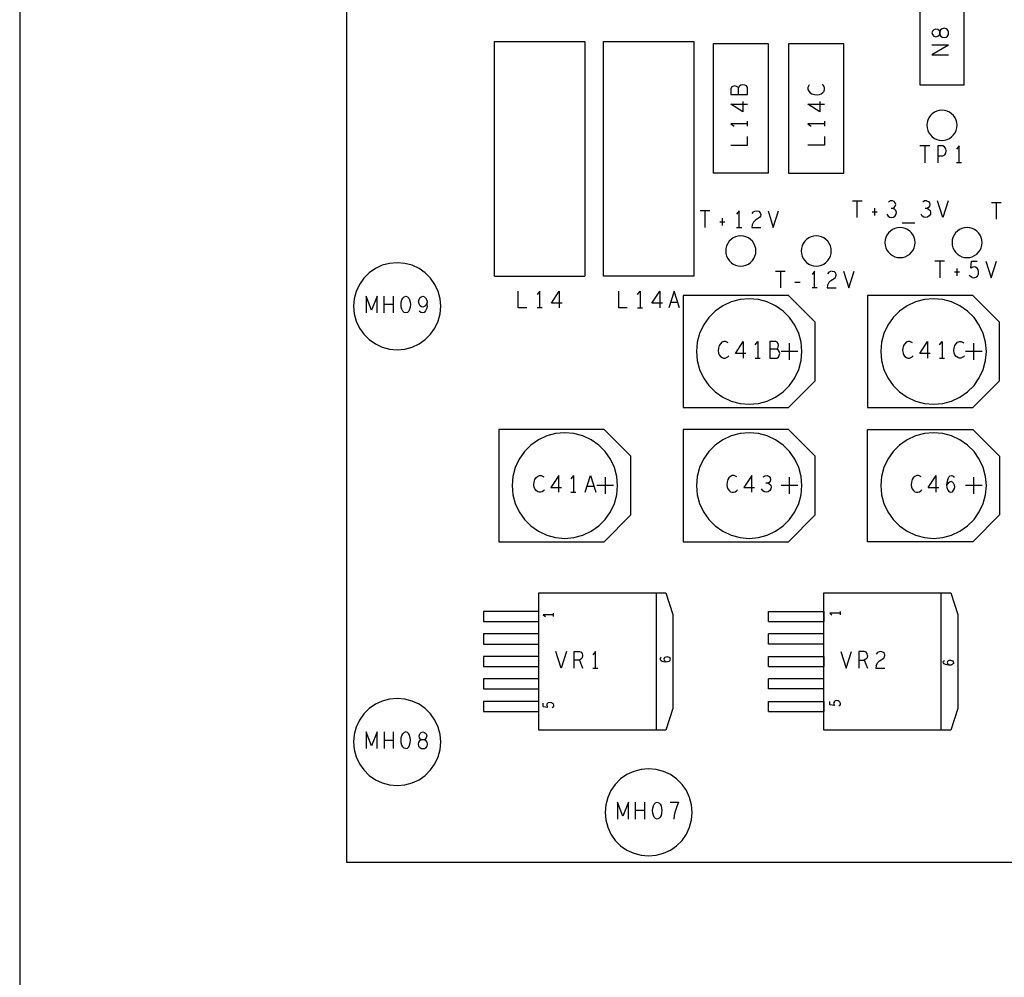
# Model space of a CAD drawing. Extents: x 235 to 565, y 215 to 425.
# Tile 2 of 15: x 235 to 294, y 273 to 330. Entities that reach past the tile are written whole.
import ezdxf

# ---------------------------------------------------------------- set-up
doc = ezdxf.new("R2010")
doc.units = 0
doc.layers.add('RVP8-IFD_G_tassy_art', color=2, linetype='CONTINUOUS')

msp = doc.modelspace()

# ---------------------------------------------------------------- linework, layer by layer
at = {"layer": 'RVP8-IFD_G_tassy_art'}
for points in [[(235.45, 215.45), (565.45, 215.45), (565.45, 425.45), (235.45, 425.45), (235.45, 215.45), (235.45, 215.45)], [(291.774, 325.839), (289.174, 325.839), (289.174, 331.039), (291.774, 331.039), (291.774, 325.839)], [(290.34, 329.012), (290.34, 328.885), (290.34, 329.012)], [(275.674, 328.439), (275.674, 314.439), (270.274, 314.439), (270.274, 328.439), (275.674, 328.439)], [(291.374, 323.439), (291.36, 323.595), (291.319, 323.747), (291.253, 323.889), (291.163, 324.017), (291.052, 324.128), (290.924, 324.218), (290.782, 324.284), (290.63, 324.325), (290.474, 324.339), (290.317, 324.325), (290.166, 324.284), (290.024, 324.218), (289.895, 324.128), (289.784, 324.017), (289.694, 323.889), (289.628, 323.747), (289.587, 323.595), (289.574, 323.439), (289.587, 323.282), (289.628, 323.131), (289.694, 322.989), (289.784, 322.86), (289.895, 322.749), (290.024, 322.659), (290.166, 322.593), (290.317, 322.552), (290.474, 322.539), (290.63, 322.552), (290.782, 322.593), (290.924, 322.659), (291.052, 322.749), (291.163, 322.86), (291.253, 322.989), (291.319, 323.131), (291.36, 323.282), (291.374, 323.439)], [(288.874, 316.439), (288.86, 316.595), (288.819, 316.747), (288.753, 316.889), (288.663, 317.017), (288.552, 317.128), (288.424, 317.218), (288.282, 317.284), (288.13, 317.325), (287.974, 317.339), (287.817, 317.325), (287.666, 317.284), (287.524, 317.218), (287.395, 317.128), (287.284, 317.017), (287.194, 316.889), (287.128, 316.747), (287.087, 316.595), (287.074, 316.439), (287.087, 316.282), (287.128, 316.131), (287.194, 315.989), (287.284, 315.86), (287.395, 315.749), (287.524, 315.659), (287.666, 315.593), (287.817, 315.552), (287.974, 315.539), (288.13, 315.552), (288.282, 315.593), (288.424, 315.659), (288.552, 315.749), (288.663, 315.86), (288.753, 315.989), (288.819, 316.131), (288.86, 316.282), (288.874, 316.439)], [(292.874, 316.439), (292.86, 316.595), (292.819, 316.747), (292.753, 316.889), (292.663, 317.017), (292.552, 317.128), (292.424, 317.218), (292.282, 317.284), (292.13, 317.325), (291.974, 317.339), (291.817, 317.325), (291.666, 317.284), (291.524, 317.218), (291.395, 317.128), (291.284, 317.017), (291.194, 316.889), (291.128, 316.747), (291.087, 316.595), (291.074, 316.439), (291.087, 316.282), (291.128, 316.131), (291.194, 315.989), (291.284, 315.86), (291.395, 315.749), (291.524, 315.659), (291.666, 315.593), (291.817, 315.552), (291.974, 315.539), (292.13, 315.552), (292.282, 315.593), (292.424, 315.659), (292.552, 315.749), (292.663, 315.86), (292.753, 315.989), (292.819, 316.131), (292.86, 316.282), (292.874, 316.439)], [(279.374, 315.939), (279.36, 316.095), (279.319, 316.247), (279.253, 316.389), (279.163, 316.517), (279.052, 316.628), (278.924, 316.718), (278.782, 316.784), (278.63, 316.825), (278.474, 316.839), (278.317, 316.825), (278.166, 316.784), (278.024, 316.718), (277.895, 316.628), (277.784, 316.517), (277.694, 316.389), (277.628, 316.247), (277.587, 316.095), (277.574, 315.939), (277.587, 315.782), (277.628, 315.631), (277.694, 315.489), (277.784, 315.36), (277.895, 315.249), (278.024, 315.159), (278.166, 315.093), (278.317, 315.052), (278.474, 315.039), (278.63, 315.052), (278.782, 315.093), (278.924, 315.159), (279.052, 315.249), (279.163, 315.36), (279.253, 315.489), (279.319, 315.631), (279.36, 315.782), (279.374, 315.939)], [(283.874, 315.939), (283.86, 316.095), (283.819, 316.247), (283.753, 316.389), (283.663, 316.517), (283.552, 316.628), (283.424, 316.718), (283.282, 316.784), (283.13, 316.825), (282.974, 316.839), (282.817, 316.825), (282.666, 316.784), (282.524, 316.718), (282.395, 316.628), (282.284, 316.517), (282.194, 316.389), (282.128, 316.247), (282.087, 316.095), (282.074, 315.939), (282.087, 315.782), (282.128, 315.631), (282.194, 315.489), (282.284, 315.36), (282.395, 315.249), (282.524, 315.159), (282.666, 315.093), (282.817, 315.052), (282.974, 315.039), (283.13, 315.052), (283.282, 315.093), (283.424, 315.159), (283.552, 315.249), (283.663, 315.36), (283.753, 315.489), (283.819, 315.631), (283.86, 315.782), (283.874, 315.939)], [(260.574, 312.639), (260.534, 313.09), (260.417, 313.528), (260.225, 313.939), (259.965, 314.31), (259.645, 314.63), (259.274, 314.89), (258.863, 315.082), (258.425, 315.199), (257.974, 315.239), (257.522, 315.199), (257.085, 315.082), (256.674, 314.89), (256.302, 314.63), (255.982, 314.31), (255.722, 313.939), (255.531, 313.528), (255.413, 313.09), (255.374, 312.639), (255.413, 312.187), (255.531, 311.749), (255.722, 311.339), (255.982, 310.967), (256.302, 310.647), (256.674, 310.387), (257.085, 310.196), (257.522, 310.078), (257.974, 310.039), (258.425, 310.078), (258.863, 310.196), (259.274, 310.387), (259.645, 310.647), (259.965, 310.967), (260.225, 311.339), (260.417, 311.749), (260.534, 312.187), (260.574, 312.639)], [(258.762, 312.739), (258.75, 312.589), (258.712, 312.455), (258.661, 312.355), (258.585, 312.272), (258.484, 312.239), (258.382, 312.272), (258.306, 312.355), (258.256, 312.455), (258.218, 312.589), (258.205, 312.739), (258.218, 312.889), (258.256, 313.022), (258.306, 313.122), (258.382, 313.205), (258.484, 313.239), (258.585, 313.205), (258.661, 313.122), (258.712, 313.022), (258.75, 312.889), (258.762, 312.739)], [(259.415, 312.605), (259.339, 312.672), (259.276, 312.789), (259.25, 312.905), (259.276, 313.039), (259.326, 313.139), (259.402, 313.205), (259.504, 313.239), (259.592, 313.205), (259.668, 313.139), (259.732, 313.005), (259.757, 312.855), (259.681, 312.705), (259.605, 312.622), (259.504, 312.589), (259.415, 312.605)], [(286.034, 313.289), (286.034, 306.589), (292.314, 306.589), (293.914, 308.189), (293.914, 311.689), (292.314, 313.289), (286.034, 313.289)], [(282.124, 309.939), (282.076, 310.486), (281.934, 311.016), (281.702, 311.514), (281.387, 311.963), (280.999, 312.352), (280.549, 312.667), (280.051, 312.899), (279.521, 313.041), (278.974, 313.089), (278.427, 313.041), (277.896, 312.899), (277.399, 312.667), (276.949, 312.352), (276.561, 311.963), (276.246, 311.514), (276.014, 311.016), (275.872, 310.486), (275.824, 309.939), (275.872, 309.392), (276.014, 308.861), (276.246, 308.364), (276.561, 307.914), (276.949, 307.526), (277.399, 307.211), (277.896, 306.979), (278.427, 306.837), (278.974, 306.789), (279.521, 306.837), (280.051, 306.979), (280.549, 307.211), (280.999, 307.526), (281.387, 307.914), (281.702, 308.364), (281.934, 308.861), (282.076, 309.392), (282.124, 309.939)], [(293.124, 309.939), (293.076, 310.486), (292.934, 311.016), (292.702, 311.514), (292.387, 311.963), (291.999, 312.352), (291.549, 312.667), (291.051, 312.899), (290.521, 313.041), (289.974, 313.089), (289.427, 313.041), (288.896, 312.899), (288.399, 312.667), (287.949, 312.352), (287.561, 311.963), (287.246, 311.514), (287.014, 311.016), (286.872, 310.486), (286.824, 309.939), (286.872, 309.392), (287.014, 308.861), (287.246, 308.364), (287.561, 307.914), (287.949, 307.526), (288.399, 307.211), (288.896, 306.979), (289.427, 306.837), (289.974, 306.789), (290.521, 306.837), (291.051, 306.979), (291.549, 307.211), (291.999, 307.526), (292.387, 307.914), (292.702, 308.364), (292.934, 308.861), (293.076, 309.392), (293.124, 309.939)], [(271.914, 303.689), (270.314, 305.289), (264.034, 305.289), (264.034, 298.589), (270.314, 298.589), (271.914, 300.189), (271.914, 303.689)], [(271.124, 301.939), (271.076, 302.486), (270.934, 303.016), (270.702, 303.514), (270.387, 303.963), (269.999, 304.352), (269.549, 304.667), (269.051, 304.899), (268.521, 305.041), (267.974, 305.089), (267.427, 305.041), (266.896, 304.899), (266.399, 304.667), (265.949, 304.352), (265.561, 303.963), (265.246, 303.514), (265.014, 303.016), (264.872, 302.486), (264.824, 301.939), (264.872, 301.392), (265.014, 300.861), (265.246, 300.364), (265.561, 299.914), (265.949, 299.526), (266.399, 299.211), (266.896, 298.979), (267.427, 298.837), (267.974, 298.789), (268.521, 298.837), (269.051, 298.979), (269.549, 299.211), (269.999, 299.526), (270.387, 299.914), (270.702, 300.364), (270.934, 300.861), (271.076, 301.392), (271.124, 301.939)], [(282.124, 301.939), (282.076, 302.486), (281.934, 303.016), (281.702, 303.514), (281.387, 303.963), (280.999, 304.352), (280.549, 304.667), (280.051, 304.899), (279.521, 305.041), (278.974, 305.089), (278.427, 305.041), (277.896, 304.899), (277.399, 304.667), (276.949, 304.352), (276.561, 303.963), (276.246, 303.514), (276.014, 303.016), (275.872, 302.486), (275.824, 301.939), (275.872, 301.392), (276.014, 300.861), (276.246, 300.364), (276.561, 299.914), (276.949, 299.526), (277.399, 299.211), (277.896, 298.979), (278.427, 298.837), (278.974, 298.789), (279.521, 298.837), (280.051, 298.979), (280.549, 299.211), (280.999, 299.526), (281.387, 299.914), (281.702, 300.364), (281.934, 300.861), (282.076, 301.392), (282.124, 301.939)], [(292.314, 298.589), (286.034, 298.589), (286.034, 305.289), (292.314, 305.289), (293.914, 303.689), (293.914, 300.189), (292.314, 298.589)], [(293.124, 301.939), (293.076, 302.486), (292.934, 303.016), (292.702, 303.514), (292.387, 303.963), (291.999, 304.352), (291.549, 304.667), (291.051, 304.899), (290.521, 305.041), (289.974, 305.089), (289.427, 305.041), (288.896, 304.899), (288.399, 304.667), (287.949, 304.352), (287.561, 303.963), (287.246, 303.514), (287.014, 303.016), (286.872, 302.486), (286.824, 301.939), (286.872, 301.392), (287.014, 300.861), (287.246, 300.364), (287.561, 299.914), (287.949, 299.526), (288.399, 299.211), (288.896, 298.979), (289.427, 298.837), (289.974, 298.789), (290.521, 298.837), (291.051, 298.979), (291.549, 299.211), (291.999, 299.526), (292.387, 299.914), (292.702, 300.364), (292.934, 300.861), (293.076, 301.392), (293.124, 301.939)], [(283.424, 287.339), (283.424, 295.539), (290.424, 295.539), (290.999, 295.539), (291.424, 294.239), (291.424, 288.639), (291.004, 287.339), (290.424, 287.339), (283.424, 287.339)], [(266.424, 294.423), (263.124, 294.423), (263.124, 293.823), (266.424, 293.823), (266.424, 294.423)], [(266.424, 293.083), (263.124, 293.083), (263.124, 292.483), (266.424, 292.483), (266.424, 293.083)], [(266.424, 291.743), (263.124, 291.743), (263.124, 291.143), (266.424, 291.143), (266.424, 291.743)], [(266.424, 290.403), (263.124, 290.403), (263.124, 289.803), (266.424, 289.803), (266.424, 290.403)], [(260.574, 286.639), (260.534, 287.09), (260.417, 287.528), (260.225, 287.939), (259.965, 288.31), (259.645, 288.63), (259.274, 288.89), (258.863, 289.082), (258.425, 289.199), (257.974, 289.239), (257.522, 289.199), (257.085, 289.082), (256.674, 288.89), (256.302, 288.63), (255.982, 288.31), (255.722, 287.939), (255.531, 287.528), (255.413, 287.09), (255.374, 286.639), (255.413, 286.187), (255.531, 285.749), (255.722, 285.339), (255.982, 284.967), (256.302, 284.647), (256.674, 284.387), (257.085, 284.196), (257.522, 284.078), (257.974, 284.039), (258.425, 284.078), (258.863, 284.196), (259.274, 284.387), (259.645, 284.647), (259.965, 284.967), (260.225, 285.339), (260.417, 285.749), (260.534, 286.187), (260.574, 286.639)], [(266.424, 289.063), (263.124, 289.063), (263.124, 288.463), (266.424, 288.463), (266.424, 289.063)], [(259.276, 287.005), (259.314, 287.122), (259.402, 287.205), (259.504, 287.239), (259.605, 287.205), (259.694, 287.122), (259.732, 287.005), (259.706, 286.889), (259.643, 286.805), (259.567, 286.772), (259.44, 286.772), (259.326, 286.722), (259.25, 286.622), (259.225, 286.505), (259.25, 286.389), (259.314, 286.305), (259.415, 286.255), (259.504, 286.239), (259.592, 286.255), (259.694, 286.305), (259.757, 286.389), (259.782, 286.505), (259.757, 286.622), (259.681, 286.722), (259.567, 286.772), (259.44, 286.772), (259.364, 286.805), (259.301, 286.889), (259.276, 287.005)], [(275.574, 282.439), (275.534, 282.89), (275.417, 283.328), (275.225, 283.739), (274.965, 284.11), (274.645, 284.43), (274.274, 284.69), (273.863, 284.882), (273.425, 284.999), (272.974, 285.039), (272.522, 284.999), (272.084, 284.882), (271.674, 284.69), (271.302, 284.43), (270.982, 284.11), (270.722, 283.739), (270.531, 283.328), (270.413, 282.89), (270.374, 282.439), (270.413, 281.987), (270.531, 281.549), (270.722, 281.139), (270.982, 280.767), (271.302, 280.447), (271.674, 280.187), (272.084, 279.996), (272.522, 279.878), (272.974, 279.839), (273.425, 279.878), (273.863, 279.996), (274.274, 280.187), (274.645, 280.447), (274.965, 280.767), (275.225, 281.139), (275.417, 281.549), (275.534, 281.987), (275.574, 282.439)], [(273.712, 282.255), (273.661, 282.155), (273.585, 282.072), (273.484, 282.039), (273.382, 282.072), (273.306, 282.155), (273.256, 282.255), (273.218, 282.389), (273.205, 282.539), (273.218, 282.689), (273.256, 282.822), (273.306, 282.922), (273.382, 283.005), (273.484, 283.039), (273.585, 283.005), (273.661, 282.922), (273.712, 282.822), (273.75, 282.689), (273.762, 282.539), (273.75, 282.389), (273.712, 282.255)]]:
    msp.add_lwpolyline(points, close=True, dxfattribs=at)
for points in [[(254.974, 279.439), (254.974, 359.439), (434.974, 359.439)], [(434.974, 359.439), (434.974, 279.439), (254.974, 279.439), (254.974, 279.439)], [(290.224, 329.151), (290.107, 329.177), (289.99, 329.139), (289.907, 329.05), (289.874, 328.949), (289.907, 328.847), (289.99, 328.759), (290.107, 328.721)], [(290.107, 328.721), (290.224, 328.746), (290.307, 328.809), (290.34, 328.885), (290.39, 328.771), (290.49, 328.695), (290.607, 328.67), (290.724, 328.695), (290.807, 328.759), (290.857, 328.86), (290.874, 328.949), (290.857, 329.037), (290.807, 329.139), (290.724, 329.202), (290.607, 329.227), (290.49, 329.202), (290.39, 329.126), (290.34, 329.012), (290.307, 329.088), (290.224, 329.151)], [(263.774, 314.439), (263.774, 328.439), (269.174, 328.439), (269.174, 314.439)], [(276.824, 328.289), (276.824, 320.589)], [(280.124, 320.589), (280.124, 328.289), (276.824, 328.289)], [(281.324, 328.289), (281.324, 320.589), (284.624, 320.589)], [(284.624, 328.289), (281.324, 328.289)], [(284.624, 320.589), (284.624, 328.289)], [(290.874, 328.22), (289.874, 327.637), (290.874, 327.637)], [(290.874, 328.22), (289.874, 328.22)], [(278.34, 325.277), (278.34, 325.67), (278.29, 325.721), (278.207, 325.759), (278.09, 325.784), (277.99, 325.759), (277.924, 325.708), (277.874, 325.619), (277.874, 325.277), (278.874, 325.277), (278.874, 325.695), (278.807, 325.784), (278.707, 325.835), (278.59, 325.86), (278.474, 325.835), (278.374, 325.759), (278.34, 325.67)], [(282.557, 325.847), (282.507, 325.771), (282.474, 325.683), (282.474, 325.581), (282.524, 325.467), (282.607, 325.379), (282.707, 325.315), (282.874, 325.265), (283.024, 325.252), (283.174, 325.277), (283.274, 325.315), (283.374, 325.391), (283.44, 325.48), (283.474, 325.569), (283.474, 325.657), (283.44, 325.746), (283.39, 325.822), (283.324, 325.885)], [(278.59, 324.865), (278.59, 324.232)], [(283.19, 324.865), (283.19, 324.232), (282.474, 324.701), (283.474, 324.701)], [(278.59, 324.232), (277.874, 324.701), (278.874, 324.701)], [(278.874, 323.529), (277.874, 323.529), (278.074, 323.377)], [(278.874, 323.377), (278.874, 323.681)], [(283.474, 323.529), (282.474, 323.529), (282.674, 323.377)], [(283.474, 323.681), (283.474, 323.377)], [(277.874, 322.255), (278.874, 322.255), (278.874, 322.762)], [(283.474, 322.762), (283.474, 322.255), (282.474, 322.255)], [(289.745, 322.205), (289.162, 322.205)], [(289.454, 322.205), (289.454, 321.205)], [(290.22, 322.205), (290.22, 321.205)], [(290.22, 321.622), (290.524, 321.622), (290.638, 321.672), (290.702, 321.772), (290.727, 321.905), (290.702, 322.039), (290.626, 322.155), (290.524, 322.205), (290.22, 322.205)], [(291.494, 321.205), (291.494, 322.205), (291.342, 322.005)], [(291.646, 321.205), (291.342, 321.205)], [(280.124, 320.589), (276.824, 320.589)], [(285.132, 318.939), (285.715, 318.939)], [(285.424, 317.939), (285.424, 318.939)], [(286.444, 318.489), (286.444, 318.055)], [(287.185, 318.139), (287.261, 318.022), (287.362, 317.955), (287.476, 317.939), (287.578, 317.955), (287.679, 318.039), (287.742, 318.139), (287.755, 318.239), (287.73, 318.355), (287.641, 318.439), (287.552, 318.472), (287.438, 318.472)], [(287.552, 318.472), (287.628, 318.522), (287.692, 318.605), (287.717, 318.705), (287.692, 318.805), (287.628, 318.889), (287.514, 318.939), (287.4, 318.922), (287.286, 318.855)], [(289.592, 318.472), (289.681, 318.439), (289.77, 318.355), (289.795, 318.239), (289.782, 318.139), (289.719, 318.039), (289.618, 317.955), (289.516, 317.939), (289.402, 317.955), (289.301, 318.022), (289.225, 318.139)], [(289.554, 318.939), (289.44, 318.922), (289.326, 318.855)], [(289.554, 318.939), (289.668, 318.889), (289.732, 318.805), (289.757, 318.705), (289.732, 318.605), (289.668, 318.522), (289.592, 318.472), (289.478, 318.472)], [(290.524, 317.939), (290.207, 318.939)], [(290.84, 318.939), (290.524, 317.939)], [(293.432, 318.839), (294.015, 318.839)], [(293.724, 317.839), (293.724, 318.839)], [(276.625, 318.339), (276.042, 318.339)], [(276.334, 318.339), (276.334, 317.339)], [(277.354, 317.889), (277.354, 317.455)], [(278.374, 318.339), (278.222, 318.139)], [(278.374, 317.339), (278.374, 318.339)], [(279.647, 318.022), (279.596, 317.939), (279.343, 317.772), (279.229, 317.655), (279.153, 317.489), (279.128, 317.339), (279.66, 317.339)], [(279.153, 318.172), (279.229, 318.272), (279.318, 318.322), (279.419, 318.339), (279.546, 318.305), (279.634, 318.222)], [(279.634, 318.222), (279.66, 318.122), (279.647, 318.022)], [(280.097, 318.339), (280.414, 317.339)], [(280.414, 317.339), (280.73, 318.339)], [(286.304, 318.272), (286.608, 318.272)], [(277.214, 317.672), (277.518, 317.672)], [(278.222, 317.339), (278.526, 317.339)], [(288.864, 317.605), (288.104, 317.605)], [(290.635, 315.339), (290.052, 315.339)], [(290.344, 315.339), (290.344, 314.339)], [(291.364, 314.889), (291.364, 314.455)], [(292.27, 314.355), (292.384, 314.339), (292.498, 314.372), (292.586, 314.439), (292.65, 314.555), (292.662, 314.689), (292.637, 314.822), (292.574, 314.905), (292.485, 314.972), (292.396, 314.989), (292.308, 314.972), (292.194, 314.905), (292.232, 315.339), (292.574, 315.339)], [(293.087, 315.339), (293.404, 314.339), (293.72, 315.339)], [(263.774, 314.439), (269.174, 314.439)], [(280.542, 314.739), (281.125, 314.739)], [(280.834, 314.739), (280.834, 313.739)], [(282.874, 313.739), (282.874, 314.739), (282.722, 314.539)], [(283.919, 314.739), (283.818, 314.722), (283.729, 314.672), (283.653, 314.572)], [(283.843, 314.172), (284.096, 314.339), (284.147, 314.422), (284.16, 314.522), (284.134, 314.622), (284.046, 314.705)], [(283.919, 314.739), (284.046, 314.705)], [(284.597, 314.739), (284.914, 313.739), (285.23, 314.739)], [(291.528, 314.672), (291.224, 314.672)], [(292.27, 314.355), (292.181, 314.405), (292.105, 314.489)], [(281.689, 314.072), (282.018, 314.072)], [(283.026, 313.739), (282.722, 313.739)], [(283.843, 314.172), (283.729, 314.055), (283.653, 313.889), (283.628, 313.739), (284.16, 313.739)], [(256.773, 313.239), (256.444, 312.405), (256.114, 313.239), (256.114, 312.239)], [(256.773, 312.239), (256.773, 313.239)], [(257.198, 312.239), (257.198, 313.239)], [(257.73, 313.239), (257.73, 312.239)], [(265.707, 312.539), (265.2, 312.539), (265.2, 313.539)], [(266.474, 312.539), (266.474, 313.539), (266.322, 313.339)], [(267.81, 312.822), (267.177, 312.822), (267.646, 313.539)], [(267.646, 313.539), (267.646, 312.539)], [(271.697, 312.539), (271.19, 312.539), (271.19, 313.539)], [(272.312, 313.339), (272.464, 313.539)], [(272.464, 313.539), (272.464, 312.539)], [(273.8, 312.822), (273.167, 312.822), (273.636, 313.539)], [(273.636, 313.539), (273.636, 312.539)], [(274.504, 313.539), (274.187, 312.539)], [(274.82, 312.539), (274.504, 313.539)], [(281.314, 313.289), (275.034, 313.289), (275.034, 306.589), (281.314, 306.589)], [(282.914, 311.689), (281.314, 313.289)], [(257.73, 312.739), (257.198, 312.739)], [(259.757, 312.672), (259.732, 312.522), (259.668, 312.372), (259.58, 312.272), (259.478, 312.239), (259.377, 312.272), (259.288, 312.355)], [(259.757, 312.672), (259.757, 312.855)], [(266.626, 312.539), (266.322, 312.539)], [(272.312, 312.539), (272.616, 312.539)], [(274.301, 312.889), (274.706, 312.889)], [(281.314, 306.589), (282.914, 308.189), (282.914, 311.689)], [(277.722, 310.455), (277.646, 310.505), (277.558, 310.539), (277.456, 310.539), (277.342, 310.489), (277.254, 310.405), (277.19, 310.305), (277.14, 310.139), (277.127, 309.989), (277.152, 309.839), (277.19, 309.739), (277.266, 309.639), (277.355, 309.572), (277.444, 309.539), (277.532, 309.539), (277.621, 309.572), (277.697, 309.622), (277.76, 309.689)], [(278.78, 309.822), (278.147, 309.822), (278.616, 310.539)], [(278.616, 310.539), (278.616, 309.539)], [(279.332, 310.339), (279.484, 310.539)], [(279.484, 310.539), (279.484, 309.539)], [(280.554, 310.539), (280.212, 310.539), (280.212, 309.539), (280.63, 309.539), (280.719, 309.605), (280.77, 309.705), (280.795, 309.822), (280.77, 309.939), (280.694, 310.039), (280.605, 310.072), (280.212, 310.072)], [(280.605, 310.072), (280.656, 310.122), (280.694, 310.205), (280.719, 310.322), (280.694, 310.422), (280.643, 310.489), (280.554, 310.539)], [(281.374, 309.439), (281.374, 310.439)], [(288.722, 310.455), (288.646, 310.505), (288.558, 310.539), (288.456, 310.539), (288.342, 310.489), (288.254, 310.405), (288.19, 310.305), (288.14, 310.139), (288.127, 309.989), (288.152, 309.839), (288.19, 309.739), (288.266, 309.639), (288.355, 309.572), (288.444, 309.539), (288.532, 309.539), (288.621, 309.572), (288.697, 309.622), (288.76, 309.689)], [(289.78, 309.822), (289.147, 309.822), (289.616, 310.539)], [(289.616, 310.539), (289.616, 309.539)], [(290.332, 310.339), (290.484, 310.539)], [(290.484, 310.539), (290.484, 309.539)], [(291.504, 309.539), (291.415, 309.572), (291.326, 309.639), (291.25, 309.739), (291.212, 309.839), (291.187, 309.989), (291.2, 310.139), (291.25, 310.305), (291.314, 310.405), (291.402, 310.489), (291.516, 310.539), (291.618, 310.539), (291.706, 310.505), (291.782, 310.455)], [(292.374, 309.439), (292.374, 310.439)], [(281.874, 309.939), (280.874, 309.939)], [(291.82, 309.689), (291.757, 309.622), (291.681, 309.572), (291.592, 309.539), (291.504, 309.539)], [(292.874, 309.939), (291.874, 309.939)], [(279.332, 309.539), (279.636, 309.539)], [(290.332, 309.539), (290.636, 309.539)], [(281.314, 305.289), (275.034, 305.289), (275.034, 298.589), (281.314, 298.589)], [(282.914, 303.689), (281.314, 305.289)], [(281.314, 298.589), (282.914, 300.189), (282.914, 303.689)], [(266.532, 301.539), (266.444, 301.539), (266.355, 301.572), (266.266, 301.639), (266.19, 301.739), (266.152, 301.839), (266.127, 301.989), (266.14, 302.139), (266.19, 302.305), (266.254, 302.405), (266.342, 302.489), (266.456, 302.539), (266.558, 302.539), (266.646, 302.505), (266.722, 302.455)], [(267.616, 301.539), (267.616, 302.539), (267.147, 301.822)], [(268.484, 302.539), (268.332, 302.339)], [(268.484, 302.539), (268.484, 301.539)], [(269.187, 301.539), (269.504, 302.539), (269.82, 301.539)], [(277.966, 302.539), (277.852, 302.489), (277.764, 302.405), (277.7, 302.305), (277.65, 302.139), (277.637, 301.989), (277.662, 301.839), (277.7, 301.739), (277.776, 301.639), (277.865, 301.572), (277.954, 301.539), (278.042, 301.539), (278.131, 301.572), (278.207, 301.622), (278.27, 301.689)], [(278.232, 302.455), (278.156, 302.505), (278.068, 302.539), (277.966, 302.539)], [(279.126, 301.539), (279.126, 302.539), (278.657, 301.822)], [(279.816, 302.455), (279.93, 302.522), (280.044, 302.539), (280.158, 302.489), (280.222, 302.405), (280.247, 302.305), (280.222, 302.205), (280.158, 302.122), (280.082, 302.072), (279.968, 302.072)], [(288.966, 302.539), (288.852, 302.489), (288.764, 302.405), (288.7, 302.305), (288.65, 302.139), (288.637, 301.989), (288.662, 301.839), (288.7, 301.739), (288.776, 301.639), (288.865, 301.572), (288.954, 301.539), (289.042, 301.539), (289.131, 301.572), (289.207, 301.622), (289.27, 301.689)], [(289.232, 302.455), (289.156, 302.505), (289.068, 302.539), (288.966, 302.539)], [(289.657, 301.822), (290.126, 302.539)], [(290.126, 301.539), (290.126, 302.539)], [(290.816, 302.322), (290.88, 302.439), (290.968, 302.522), (291.057, 302.539), (291.146, 302.505), (291.209, 302.422)], [(270.374, 302.439), (270.374, 301.439)], [(280.082, 302.072), (280.171, 302.039), (280.26, 301.955), (280.285, 301.839), (280.272, 301.739), (280.209, 301.639), (280.108, 301.555), (280.006, 301.539), (279.892, 301.555), (279.791, 301.622), (279.715, 301.739)], [(281.374, 301.439), (281.374, 302.439)], [(290.816, 302.322), (290.778, 302.205), (290.753, 301.989), (290.766, 301.822), (290.816, 301.672), (290.905, 301.572), (291.006, 301.539), (291.095, 301.572), (291.171, 301.655), (291.222, 301.755), (291.234, 301.855), (291.222, 301.972), (291.171, 302.072), (291.108, 302.139), (291.019, 302.172), (290.918, 302.139), (290.842, 302.072), (290.753, 301.955)], [(292.374, 301.439), (292.374, 302.439)], [(266.76, 301.689), (266.697, 301.622), (266.621, 301.572), (266.532, 301.539)], [(267.147, 301.822), (267.78, 301.822)], [(268.332, 301.539), (268.636, 301.539)], [(269.706, 301.889), (269.301, 301.889)], [(270.874, 301.939), (269.874, 301.939)], [(278.657, 301.822), (279.29, 301.822)], [(281.874, 301.939), (280.874, 301.939)], [(289.657, 301.822), (290.29, 301.822)], [(292.874, 301.939), (291.874, 301.939)], [(273.424, 295.539), (273.424, 287.339), (266.424, 287.339), (266.424, 295.539), (273.424, 295.539), (273.999, 295.539), (274.424, 294.239), (274.424, 288.639), (274.004, 287.339), (273.424, 287.339)], [(290.424, 287.339), (290.424, 295.539)], [(267.307, 294.132), (267.307, 294.316)], [(280.124, 293.823), (280.124, 294.423)], [(280.124, 294.423), (283.424, 294.423), (283.424, 293.823)], [(284.407, 294.324), (283.787, 294.324), (283.911, 294.232)], [(284.407, 294.416), (284.407, 294.232)], [(267.307, 294.224), (266.687, 294.224), (266.811, 294.132)], [(280.124, 293.823), (283.424, 293.823)], [(283.424, 292.483), (280.124, 292.483), (280.124, 293.083)], [(283.424, 292.483), (283.424, 293.083), (280.124, 293.083)], [(267.759, 291.039), (267.442, 292.039)], [(268.075, 292.039), (267.759, 291.039)], [(268.525, 291.039), (268.525, 292.039), (268.842, 292.039), (268.943, 291.989), (269.007, 291.922), (269.032, 291.789), (269.007, 291.655), (268.931, 291.572), (268.842, 291.522), (268.525, 291.522)], [(269.799, 291.039), (269.799, 292.039), (269.647, 291.839)], [(284.442, 292.039), (284.759, 291.039), (285.075, 292.039)], [(285.525, 292.039), (285.525, 291.039)], [(286.032, 291.789), (286.007, 291.922), (285.943, 291.989), (285.842, 292.039), (285.525, 292.039)], [(286.558, 291.189), (286.634, 291.355), (286.748, 291.472), (287.001, 291.639), (287.052, 291.722), (287.065, 291.822), (287.039, 291.922), (286.951, 292.005), (286.824, 292.039), (286.723, 292.022), (286.634, 291.972), (286.558, 291.872)], [(268.842, 291.522), (269.032, 291.039)], [(273.726, 291.699), (273.674, 291.661), (273.654, 291.607), (273.664, 291.553), (273.716, 291.5), (273.788, 291.461), (273.86, 291.438), (273.995, 291.423), (274.098, 291.431), (274.191, 291.461), (274.253, 291.515), (274.274, 291.576), (274.253, 291.63), (274.201, 291.676), (274.139, 291.707), (274.077, 291.714), (274.005, 291.707), (273.943, 291.676), (273.902, 291.638), (273.881, 291.584), (273.902, 291.523), (273.943, 291.477), (274.015, 291.423)], [(280.124, 291.143), (280.124, 291.743)], [(280.124, 291.743), (283.424, 291.743), (283.424, 291.143)], [(285.525, 291.522), (285.842, 291.522), (286.032, 291.039)], [(286.032, 291.789), (286.007, 291.655), (285.931, 291.572), (285.842, 291.522)], [(290.895, 291.223), (290.76, 291.238), (290.688, 291.261), (290.616, 291.3), (290.564, 291.353), (290.554, 291.407), (290.574, 291.461), (290.626, 291.499)], [(290.977, 291.514), (290.905, 291.507), (290.843, 291.476), (290.802, 291.438), (290.781, 291.384), (290.802, 291.323), (290.843, 291.277), (290.915, 291.223)], [(290.977, 291.514), (291.039, 291.507), (291.101, 291.476), (291.153, 291.43), (291.174, 291.376), (291.153, 291.315), (291.091, 291.261), (290.998, 291.231), (290.895, 291.223)], [(269.647, 291.039), (269.951, 291.039)], [(280.124, 291.143), (283.424, 291.143)], [(286.558, 291.189), (286.533, 291.039)], [(286.533, 291.039), (287.065, 291.039)], [(283.424, 289.803), (280.124, 289.803), (280.124, 290.403)], [(283.424, 289.803), (283.424, 290.403), (280.124, 290.403)], [(280.124, 288.463), (280.124, 289.063)], [(280.124, 289.063), (283.424, 289.063), (283.424, 288.463)], [(284.345, 289.061), (284.273, 289.1), (284.19, 289.107), (284.107, 289.092), (284.056, 289.054), (284.014, 289), (284.004, 288.946), (284.014, 288.893), (284.056, 288.824), (283.787, 288.847), (283.787, 289.054)], [(284.345, 289.061), (284.386, 289.008), (284.407, 288.939), (284.397, 288.87), (284.366, 288.816), (284.314, 288.77)], [(266.687, 288.747), (266.956, 288.724), (266.914, 288.793), (266.904, 288.846), (266.914, 288.9), (266.956, 288.954), (267.007, 288.992), (267.09, 289.007), (267.173, 289), (267.245, 288.961), (267.286, 288.908), (267.307, 288.839), (267.297, 288.77), (267.266, 288.716), (267.214, 288.67)], [(266.687, 288.747), (266.687, 288.954)], [(280.124, 288.463), (283.424, 288.463)], [(256.773, 287.239), (256.444, 286.405), (256.114, 287.239), (256.114, 286.239)], [(256.773, 286.239), (256.773, 287.239)], [(257.198, 287.239), (257.198, 286.239)], [(257.198, 286.739), (257.73, 286.739)], [(257.73, 287.239), (257.73, 286.239)], [(258.484, 286.239), (258.382, 286.272), (258.306, 286.355), (258.256, 286.455), (258.218, 286.589), (258.205, 286.739), (258.218, 286.889), (258.256, 287.022), (258.306, 287.122), (258.382, 287.205)], [(258.484, 286.239), (258.585, 286.272), (258.661, 286.355), (258.712, 286.455), (258.75, 286.589), (258.762, 286.739), (258.75, 286.889), (258.712, 287.022), (258.661, 287.122), (258.585, 287.205), (258.484, 287.239), (258.382, 287.205)], [(271.773, 283.039), (271.444, 282.205), (271.114, 283.039), (271.114, 282.039)], [(271.773, 282.039), (271.773, 283.039)], [(272.198, 282.039), (272.198, 283.039)], [(272.73, 283.039), (272.73, 282.039)], [(274.25, 283.039), (274.757, 283.039), (274.656, 282.789), (274.592, 282.605), (274.542, 282.439), (274.504, 282.255), (274.478, 282.039)], [(272.73, 282.539), (272.198, 282.539)]]:
    msp.add_lwpolyline(points, dxfattribs=at)

doc.saveas('drawing.dxf')
